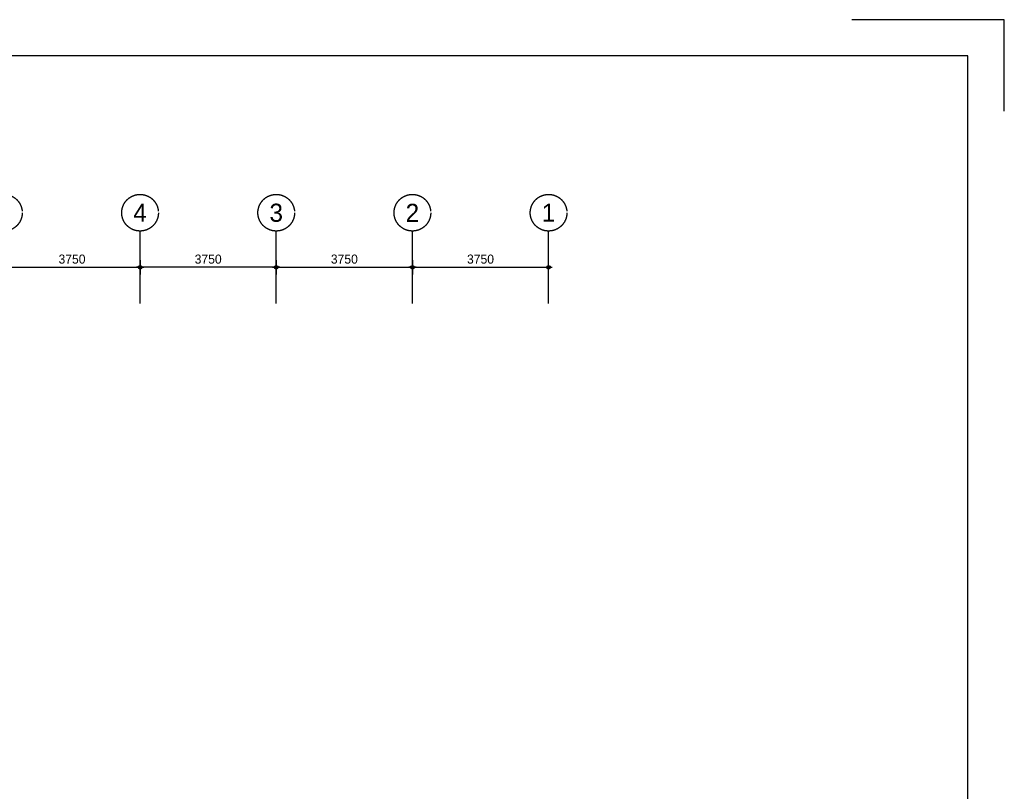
# Model space of a CAD drawing. Extents: x 0 to 140000, y 0 to 84100.
# Tile 36 of 36: x 112885 to 140000, y 62840 to 84100. Entities that reach past the tile are written whole.
import ezdxf
from ezdxf.enums import TextEntityAlignment as Align

# ---------------------------------------------------------------- set-up
doc = ezdxf.new("R2010")
doc.units = 0
doc.header["$LTSCALE"] = 100
doc.header["$MEASUREMENT"] = 0
doc.header["$PDMODE"] = 35
doc.header["$PDSIZE"] = 100
doc.linetypes.add('B0201', pattern=[50, 31.25, -6.25, 6.25, -6.25])
doc.linetypes.add('B0403', pattern=[37.5, 25, -12.5])
doc.layers.get('0').update_dxf_attribs({"linetype": 'CONTINUOUS'})
doc.layers.get('DEFPOINTS').update_dxf_attribs({"linetype": 'CONTINUOUS'})
for name, color, linetype in [('AL$7A---_STRAMIEN', 42, 'B0201'), ('AM$1A---_ALGEMEEN', 1, 'CONTINUOUS'), ('AT$1A---_TEKST', 2, 'CONTINUOUS'), ('BL$8A---_HULPLIJNEN', 1, 'CONTINUOUS')]:
    doc.layers.add(name, color=color, linetype=linetype)
doc.styles.add('03_200', font='B-GBP.shx', dxfattribs={"height": 700})
doc.styles.add('B-01', font='b-gbp')
doc.dimstyles.new('1732', dxfattribs={"dimscale": 100, "dimtxt": 2.5, "dimasz": 1, "dimexe": 0.18, "dimexo": 0.0625, "dimgap": 1, "dimtad": 1, "dimdec": 0, "dimzin": 0, "dimtxsty": 'B-01', "dimblk1": 'B-TOD', "dimblk2": 'B-TOD', "dimsah": 1, "dimcen": 1, "dimse1": 1, "dimse2": 1, "dimclrt": 2, "dimazin": 3, "dimtfac": 1, "dimtdec": 1, "dimtmove": 0, "dimatfit": 3, "dimtolj": 1, "dimtzin": 0})

# ---------------------------------------------------------------- blocks, each defined once
blk = doc.blocks.new('B-TOD')
for p, q in [((-1, 0), (1, 0)), ((0, -2), (0, 2))]:
    blk.add_line(p, q)
blk.add_circle((0, 0), 0.5)
blk = doc.blocks.new('*D53')
at = {"color": 0, "linetype": 'BYBLOCK'}
blk.add_line((123800, 77277), (127350, 77277), dxfattribs=at)
at = {"layer": 'DEFPOINTS', "color": 0, "linetype": 'BYBLOCK'}
for p in [(123700, 77277), (127450, 77277), (127450, 77277)]:
    blk.add_point(p, dxfattribs=at)
at = {"color": 0, "linetype": 'BYBLOCK', "xscale": 100, "yscale": 100, "zscale": 100, "rotation": 180}
blk.add_blockref('B-TOD', (123700, 77277), dxfattribs=at)
at = {"color": 0, "linetype": 'BYBLOCK', "xscale": 100, "yscale": 100, "zscale": 100}
blk.add_blockref('B-TOD', (127450, 77277), dxfattribs=at)
at = {"color": 2, "linetype": 'BYBLOCK', "insert": (125575, 77502), "char_height": 250, "attachment_point": 5, "style": 'B-01'}
blk.add_mtext('\\A1;3750', dxfattribs=at)
blk = doc.blocks.new('*D52')
at = {"color": 0, "linetype": 'BYBLOCK'}
blk.add_line((120050, 77277), (123600, 77277), dxfattribs=at)
at = {"layer": 'DEFPOINTS', "color": 0, "linetype": 'BYBLOCK'}
for p in [(119950, 77277), (123700, 77277), (123700, 77277)]:
    blk.add_point(p, dxfattribs=at)
at = {"color": 0, "linetype": 'BYBLOCK', "xscale": 100, "yscale": 100, "zscale": 100, "rotation": 180}
blk.add_blockref('B-TOD', (119950, 77277), dxfattribs=at)
at = {"color": 0, "linetype": 'BYBLOCK', "xscale": 100, "yscale": 100, "zscale": 100}
blk.add_blockref('B-TOD', (123700, 77277), dxfattribs=at)
at = {"color": 2, "linetype": 'BYBLOCK', "insert": (121825, 77502), "char_height": 250, "attachment_point": 5, "style": 'B-01'}
blk.add_mtext('\\A1;3750', dxfattribs=at)
blk = doc.blocks.new('*D26')
at = {"color": 0, "linetype": 'BYBLOCK'}
blk.add_line((112550, 77277), (116100, 77277), dxfattribs=at)
at = {"layer": 'DEFPOINTS', "color": 0, "linetype": 'BYBLOCK'}
for p in [(112450, 77277), (116200, 77277), (116200, 77277)]:
    blk.add_point(p, dxfattribs=at)
at = {"color": 0, "linetype": 'BYBLOCK', "xscale": 100, "yscale": 100, "zscale": 100, "rotation": 180}
blk.add_blockref('B-TOD', (112450, 77277), dxfattribs=at)
at = {"color": 0, "linetype": 'BYBLOCK', "xscale": 100, "yscale": 100, "zscale": 100}
blk.add_blockref('B-TOD', (116200, 77277), dxfattribs=at)
at = {"color": 2, "linetype": 'BYBLOCK', "insert": (114325, 77502), "char_height": 250, "attachment_point": 5, "style": 'B-01'}
blk.add_mtext('\\A1;3750', dxfattribs=at)
blk = doc.blocks.new('*D23')
at = {"color": 0, "linetype": 'BYBLOCK'}
blk.add_line((119850, 77277), (116300, 77277), dxfattribs=at)
at = {"layer": 'DEFPOINTS', "color": 0, "linetype": 'BYBLOCK'}
for p in [(116200, 77277), (116200, 77277), (119950, 77277)]:
    blk.add_point(p, dxfattribs=at)
at = {"color": 0, "linetype": 'BYBLOCK', "xscale": 100, "yscale": 100, "zscale": 100, "rotation": 180}
blk.add_blockref('B-TOD', (116200, 77277), dxfattribs=at)
at = {"color": 0, "linetype": 'BYBLOCK', "xscale": 100, "yscale": 100, "zscale": 100}
blk.add_blockref('B-TOD', (119950, 77277), dxfattribs=at)
at = {"color": 2, "linetype": 'BYBLOCK', "insert": (118075, 77502), "char_height": 250, "attachment_point": 5, "style": 'B-01'}
blk.add_mtext('\\A1;3750', dxfattribs=at)
blk = doc.blocks.new('BORDER2')
for p, q in [((1, 1), (0.97, 1)), ((1, 0.97), (1, 1))]:
    blk.add_line(p, q)
blk = doc.blocks.new('BORDER')
at = {"linetype": 'BYBLOCK'}
for p, q in [((1, 1), (0, 1)), ((1, 0), (1, 1))]:
    blk.add_line(p, q, dxfattribs=at)

msp = doc.modelspace()

# ---------------------------------------------------------------- linework, layer by layer
at = {"layer": 'AL$7A---_STRAMIEN'}
for p, q in [((116199.7, 76276.9), (116199.7, 78276.9)), ((119949.7, 76276.9), (119949.7, 78276.9)), ((123699.7, 76276.9), (123699.7, 78276.9)), ((127449.7, 76276.9), (127449.7, 78276.9))]:
    msp.add_line(p, q, dxfattribs=at)
at = {"layer": 'AL$7A---_STRAMIEN', "color": 1}
for centre in [(112449.7, 78781.4), (116199.7, 78781.4), (119949.7, 78781.4), (123699.7, 78781.4), (127449.7, 78781.4)]:
    msp.add_circle(centre, 504.6, dxfattribs=at)

# ---------------------------------------------------------------- block references
at = {"layer": 'BL$8A---_HULPLIJNEN', "xscale": 140000, "yscale": 84100, "zscale": 140000}
msp.add_blockref('BORDER2', (0, 0), dxfattribs=at)
at = {"layer": 'BL$8A---_HULPLIJNEN', "linetype": 'B0403', "xscale": 138000, "yscale": 82100, "zscale": 138000}
msp.add_blockref('BORDER', (1000, 1000), dxfattribs=at)

# ---------------------------------------------------------------- texts
at = {"layer": 'AT$1A---_TEKST', "color": 3, "style": '03_200'}
for s, p in [('4', (116199.7, 78781.4)), ('3', (119949.7, 78781.4)), ('2', (123699.7, 78781.4)), ('1', (127449.7, 78781.4))]:
    msp.add_text(s, height=500, dxfattribs=at).set_placement(p, align=Align.MIDDLE)

# ---------------------------------------------------------------- dimensions: what is measured, and where the dimension line sits
at = {"layer": 'AM$1A---_ALGEMEEN'}
for base, p1, p2, picture, middle in [((116199.7, 77276.9), (112449.7, 77277), (116199.7, 77277), '*D26', (114324.7, 77501.9)), ((116199.7, 77276.9), (119949.7, 77277), (116199.7, 77277), '*D23', (118074.7, 77501.9)), ((123699.7, 77276.9), (119949.7, 77277), (123699.7, 77277), '*D52', (121824.7, 77501.9)), ((127449.7, 77276.9), (123699.7, 77277), (127449.7, 77277), '*D53', (125574.7, 77501.9))]:
    dim = msp.add_linear_dim(base=base, p1=p1, p2=p2, angle=180, dimstyle='1732', dxfattribs=at)
    dim.commit()
    dim.dimension.update_dxf_attribs({"geometry": picture, "text_midpoint": middle})

doc.saveas('drawing.dxf')
